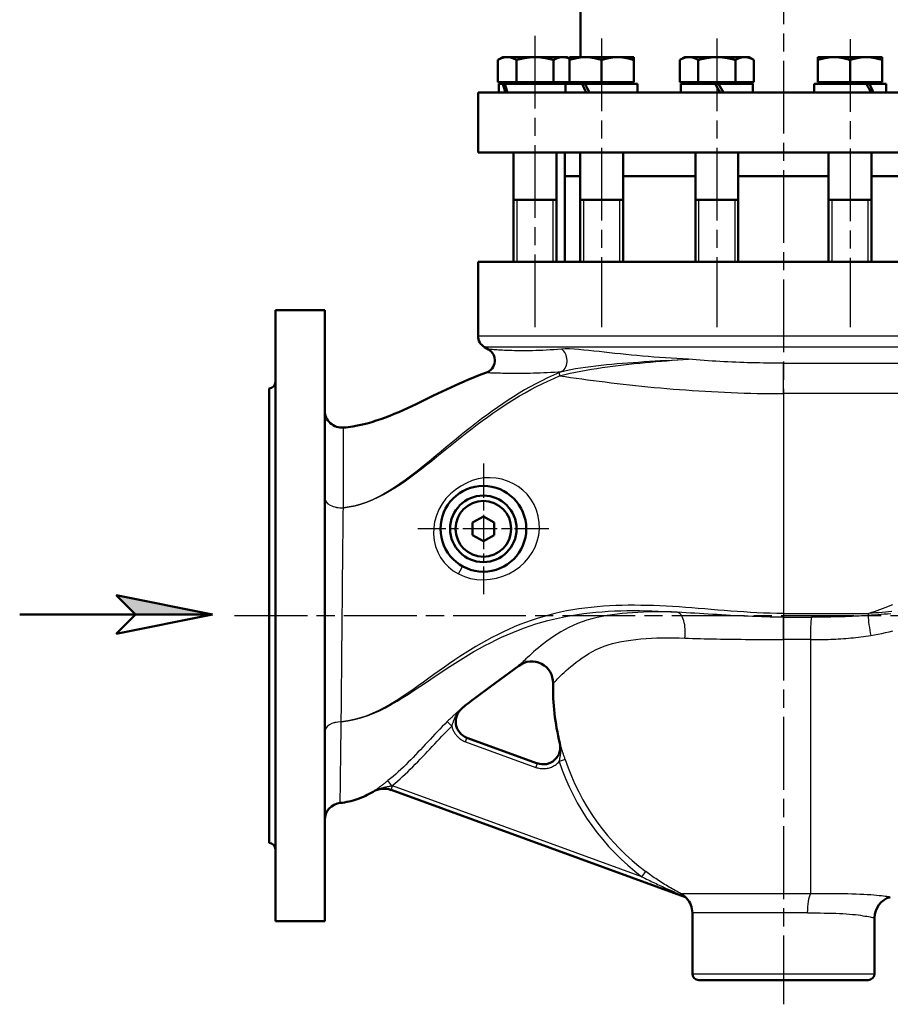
# Model space of a CAD drawing. Header units: millimetres. Extents: x 77 to 1143, y 302 to 1517.
# Tile 2 of 6: x 77 to 483, y 771 to 1230. Entities that reach past the tile are written whole.
import ezdxf

# ---------------------------------------------------------------- set-up
doc = ezdxf.new("R2010")
doc.units = ezdxf.units.MM
doc.header["$LTSCALE"] = 6
doc.linetypes.add('CHAIN', pattern=[0.3543, 0.2362, -0.0295, 0.0591, -0.0295])
for name, color, linetype, lineweight in [('Gewinde(DIN)', 3, 'Continuous', 25), ('Mittellinie(DIN)', 4, 'CHAIN', 25), ('Mittelpunktmarkierung(DIN)', 4, 'CHAIN', 25), ('Sichtbare Kanten(DIN)', 7, 'Continuous', 50), ('Sichtbare tangentiale Kanten(DIN)', 3, 'Continuous', 25)]:
    doc.layers.add(name, color=color, linetype=linetype, lineweight=lineweight)

# ---------------------------------------------------------------- blocks, each defined once
blk = doc.blocks.new('Richtungspfeil')
at = {"layer": 'Sichtbare Kanten(DIN)'}
blk.add_hatch(color=256, dxfattribs=at).paths.add_polyline_path([(10, 0), (0, 2), (2, 0)])
for p, q in [((10, 0), (0, 2)), ((0, 2), (2, 0)), ((10, 0), (0, 2)), ((0, 2), (2, 0)), ((-10, 0), (10, 0)), ((2, 0), (0, -2)), ((0, -2), (10, 0)), ((2, 0), (10, 0))]:
    blk.add_line(p, q, dxfattribs=at)

msp = doc.modelspace()

# ---------------------------------------------------------------- linework, layer by layer
at = {"layer": 'Gewinde(DIN)'}
for p, q in [((308.61, 1145.86), (308.61, 1116.86)), ((325.61, 1116.86), (325.61, 1145.86)), ((339.67, 1145.86), (339.67, 1116.86)), ((356.67, 1116.86), (356.67, 1145.86)), ((393.46, 1145.86), (393.46, 1116.86)), ((410.46, 1116.86), (410.46, 1145.86)), ((455.58, 1145.86), (455.58, 1116.86)), ((472.58, 1116.86), (472.58, 1145.86))]:
    msp.add_line(p, q, dxfattribs=at)
at = {"layer": 'Mittellinie(DIN)', "linetype": 'CHAIN', "ltscale": 23.990969}
for p, q in [((433.02, 1516.67), (433.02, 770.6)), ((317.11, 1222.34), (317.11, 1086.39)), ((348.17, 1221.08), (348.17, 1086.39)), ((401.96, 1221.08), (401.96, 1086.39)), ((464.08, 1220.77), (464.08, 1086.39)), ((176.91, 951.86), (687.42, 951.86))]:
    msp.add_line(p, q, dxfattribs=at)
at = {"layer": 'Mittelpunktmarkierung(DIN)', "linetype": 'CHAIN', "ltscale": 11.297175}
for p, q in [((293.02, 1022.86), (293.02, 961.86)), ((323.52, 992.36), (262.52, 992.36))]:
    msp.add_line(p, q, dxfattribs=at)
at = {"layer": 'Sichtbare Kanten(DIN)'}
for p, q in [((338.27, 1253.86), (338.27, 1212.36)), ((302.11, 1212.36), (299.79, 1211.02)), ((304.12, 1212.36), (302.11, 1212.36)), ((317.11, 1212.36), (304.12, 1212.36)), ((330.1, 1212.36), (317.11, 1212.36)), ((332.11, 1212.36), (330.1, 1212.36)), ((332.11, 1212.36), (333.17, 1211.75)), ((333.17, 1211.02), (333.17, 1212.36)), ((340.67, 1212.36), (333.17, 1212.36)), ((355.67, 1212.36), (340.67, 1212.36)), ((363.17, 1212.36), (355.67, 1212.36)), ((363.17, 1212.36), (363.17, 1211.02)), ((386.96, 1212.36), (384.64, 1211.02)), ((388.97, 1212.36), (386.96, 1212.36)), ((401.96, 1212.36), (388.97, 1212.36)), ((414.95, 1212.36), (401.96, 1212.36)), ((416.96, 1212.36), (414.95, 1212.36)), ((416.96, 1212.36), (419.28, 1211.02)), ((449.08, 1211.02), (449.08, 1212.36)), ((456.58, 1212.36), (449.08, 1212.36)), ((471.58, 1212.36), (456.58, 1212.36)), ((479.08, 1212.36), (471.58, 1212.36)), ((479.08, 1212.36), (479.08, 1211.02)), ((299.79, 1200.66), (299.79, 1211.02)), ((308.45, 1200.66), (308.45, 1211.02)), ((325.77, 1200.66), (325.77, 1211.02)), ((333.17, 1200.66), (333.17, 1211.02)), ((348.17, 1200.66), (348.17, 1211.02)), ((363.17, 1200.66), (363.17, 1211.02)), ((384.64, 1200.66), (384.64, 1211.02)), ((393.3, 1200.66), (393.3, 1211.02)), ((410.62, 1200.66), (410.62, 1211.02)), ((419.28, 1200.66), (419.28, 1211.02)), ((449.08, 1200.66), (449.08, 1211.02)), ((464.08, 1200.66), (464.08, 1211.02)), ((479.08, 1200.66), (479.08, 1211.02)), ((308.45, 1200.66), (299.79, 1200.66)), ((302.18, 1199.86), (300.31, 1199.86)), ((300.31, 1199.86), (300.31, 1195.86)), ((302.18, 1199.86), (302.98, 1199.86)), ((331.37, 1199.86), (302.98, 1199.86)), ((303.01, 1200.66), (303.01, 1199.86)), ((325.77, 1200.66), (308.45, 1200.66)), ((333.17, 1200.66), (325.77, 1200.66)), ((331.2, 1200.66), (331.2, 1199.86)), ((339.08, 1199.86), (331.37, 1199.86)), ((331.37, 1199.86), (331.37, 1195.86)), ((348.17, 1200.66), (333.17, 1200.66)), ((334.07, 1200.66), (334.07, 1199.86)), ((339.08, 1199.86), (340.44, 1199.86)), ((340.44, 1199.86), (340.47, 1199.86)), ((364.97, 1199.86), (340.47, 1199.86)), ((363.17, 1200.66), (348.17, 1200.66)), ((362.26, 1200.66), (362.26, 1199.86)), ((364.97, 1199.86), (364.97, 1195.86)), ((393.3, 1200.66), (384.64, 1200.66)), ((401.16, 1199.86), (385.16, 1199.86)), ((385.16, 1199.86), (385.16, 1195.86)), ((387.87, 1200.66), (387.87, 1199.86)), ((410.62, 1200.66), (393.3, 1200.66)), ((401.16, 1199.86), (402.76, 1199.86)), ((401.16, 1199.86), (403.47, 1195.86)), ((405.07, 1195.86), (402.76, 1199.86)), ((418.76, 1199.86), (402.76, 1199.86)), ((419.28, 1200.66), (410.62, 1200.66)), ((416.06, 1200.66), (416.06, 1199.86)), ((418.76, 1199.86), (418.76, 1195.86)), ((471.78, 1199.86), (447.28, 1199.86)), ((447.28, 1199.86), (447.28, 1195.86)), ((464.08, 1200.66), (449.08, 1200.66)), ((449.98, 1200.66), (449.98, 1199.86)), ((479.08, 1200.66), (464.08, 1200.66)), ((471.78, 1199.86), (471.81, 1199.86)), ((471.81, 1199.86), (473.16, 1199.86)), ((480.88, 1199.86), (473.16, 1199.86)), ((478.17, 1200.66), (478.17, 1199.86)), ((480.88, 1199.86), (480.88, 1195.86)), ((290.52, 1195.86), (575.52, 1195.86)), ((290.52, 1167.86), (290.52, 1195.86)), ((290.52, 1167.86), (575.52, 1167.86)), ((307.11, 1167.86), (307.11, 1116.86)), ((327.11, 1167.86), (327.11, 1116.86)), ((331.02, 1167.86), (331.02, 1156.86)), ((338.17, 1167.86), (338.17, 1116.86)), ((358.17, 1167.86), (358.17, 1116.86)), ((391.96, 1167.86), (391.96, 1116.86)), ((411.96, 1167.86), (411.96, 1116.86)), ((454.08, 1167.86), (454.08, 1116.86)), ((474.08, 1167.86), (474.08, 1116.86)), ((331.02, 1156.86), (338.17, 1156.86)), ((331.02, 1156.86), (331.02, 1116.86)), ((331.02, 1156.86), (338.17, 1156.86)), ((358.17, 1156.86), (391.96, 1156.86)), ((358.17, 1156.86), (391.96, 1156.86)), ((411.96, 1156.86), (454.08, 1156.86)), ((411.96, 1156.86), (454.08, 1156.86)), ((474.08, 1156.86), (507.87, 1156.86)), ((474.08, 1156.86), (507.87, 1156.86)), ((307.11, 1145.86), (327.11, 1145.86)), ((338.17, 1145.86), (358.17, 1145.86)), ((391.96, 1145.86), (411.96, 1145.86)), ((454.08, 1145.86), (474.08, 1145.86)), ((575.52, 1116.86), (290.52, 1116.86)), ((290.52, 1082.32), (290.52, 1116.86)), ((196.02, 809.36), (196.02, 1094.36)), ((196.02, 1094.36), (219.02, 1094.36)), ((219.02, 809.36), (219.02, 1094.36)), ((295.38, 1076.05), (293.52, 1077.13)), ((193.02, 845.86), (193.02, 1057.86)), ((288.02, 995.24), (293.02, 998.13)), ((293.02, 998.13), (298.02, 995.24)), ((288.02, 989.47), (288.02, 995.24)), ((298.02, 995.24), (298.02, 989.47)), ((293.02, 986.58), (288.02, 989.47)), ((298.02, 989.47), (293.02, 986.58)), ((318.23, 882.98), (285.35, 894.95)), ((250.01, 870.57), (386.81, 820.78)), ((390.52, 784.86), (390.52, 813.24)), ((196.02, 809.36), (219.02, 809.36)), ((475.52, 784.86), (475.52, 810.95)), ((472.52, 781.86), (393.52, 781.86))]:
    msp.add_line(p, q, dxfattribs=at)
at = {"layer": 'Sichtbare Kanten(DIN)', "flags": 128}
for points in [[(304.12, 1212.36), (303.94, 1212.36), (303.77, 1212.35), (303.6, 1212.34), (303.43, 1212.32), (303.25, 1212.3), (303.08, 1212.28), (302.91, 1212.25), (302.73, 1212.21), (302.56, 1212.17), (302.38, 1212.13), (302.21, 1212.08), (302.03, 1212.03), (301.85, 1211.97), (301.68, 1211.91), (301.5, 1211.84), (301.31, 1211.77), (301.13, 1211.7), (300.94, 1211.62), (300.76, 1211.53), (300.57, 1211.44), (300.38, 1211.34), (300.18, 1211.24), (299.99, 1211.13), (299.79, 1211.02)], [(308.45, 1211.02), (308.25, 1211.13), (308.05, 1211.24), (307.86, 1211.34), (307.67, 1211.44), (307.48, 1211.53), (307.29, 1211.62), (307.11, 1211.7), (306.92, 1211.77), (306.74, 1211.84), (306.56, 1211.91), (306.38, 1211.97), (306.2, 1212.03), (306.03, 1212.08), (305.85, 1212.13), (305.68, 1212.17), (305.5, 1212.21), (305.33, 1212.25), (305.16, 1212.28), (304.98, 1212.3), (304.81, 1212.32), (304.64, 1212.34), (304.46, 1212.35), (304.29, 1212.36), (304.12, 1212.36)], [(317.11, 1212.36), (316.76, 1212.36), (316.41, 1212.35), (316.07, 1212.34), (315.72, 1212.32), (315.38, 1212.3), (315.03, 1212.28), (314.69, 1212.25), (314.34, 1212.21), (313.99, 1212.17), (313.64, 1212.13), (313.29, 1212.08), (312.94, 1212.03), (312.58, 1211.97), (312.22, 1211.91), (311.86, 1211.84), (311.5, 1211.77), (311.13, 1211.7), (310.76, 1211.62), (310.39, 1211.53), (310.01, 1211.44), (309.63, 1211.34), (309.24, 1211.24), (308.85, 1211.13), (308.45, 1211.02)], [(325.77, 1211.02), (325.37, 1211.13), (324.98, 1211.24), (324.59, 1211.34), (324.21, 1211.44), (323.83, 1211.53), (323.45, 1211.62), (323.08, 1211.7), (322.72, 1211.77), (322.35, 1211.84), (321.99, 1211.91), (321.64, 1211.97), (321.28, 1212.03), (320.93, 1212.08), (320.58, 1212.13), (320.23, 1212.17), (319.88, 1212.21), (319.53, 1212.25), (319.18, 1212.28), (318.84, 1212.3), (318.49, 1212.32), (318.15, 1212.34), (317.8, 1212.35), (317.46, 1212.36), (317.11, 1212.36)], [(330.1, 1212.36), (329.92, 1212.36), (329.75, 1212.35), (329.58, 1212.34), (329.41, 1212.32), (329.23, 1212.3), (329.06, 1212.28), (328.89, 1212.25), (328.71, 1212.21), (328.54, 1212.17), (328.36, 1212.13), (328.19, 1212.08), (328.01, 1212.03), (327.83, 1211.97), (327.66, 1211.91), (327.48, 1211.84), (327.29, 1211.77), (327.11, 1211.7), (326.93, 1211.62), (326.74, 1211.53), (326.55, 1211.44), (326.36, 1211.34), (326.16, 1211.24), (325.97, 1211.13), (325.77, 1211.02)], [(333.17, 1211.66), (333.03, 1211.72), (332.9, 1211.77), (332.77, 1211.83), (332.64, 1211.88), (332.51, 1211.92), (332.38, 1211.97), (332.25, 1212.01), (332.12, 1212.05), (331.99, 1212.09), (331.86, 1212.12), (331.73, 1212.15), (331.61, 1212.18), (331.48, 1212.21), (331.36, 1212.24), (331.23, 1212.26), (331.1, 1212.28), (330.98, 1212.3), (330.85, 1212.31), (330.73, 1212.33), (330.6, 1212.34), (330.48, 1212.35), (330.35, 1212.35), (330.22, 1212.36), (330.1, 1212.36)], [(340.67, 1212.36), (340.37, 1212.36), (340.07, 1212.35), (339.77, 1212.34), (339.47, 1212.32), (339.17, 1212.3), (338.87, 1212.28), (338.57, 1212.25), (338.27, 1212.21), (337.97, 1212.17), (337.66, 1212.13), (337.36, 1212.08), (337.05, 1212.03), (336.75, 1211.97), (336.44, 1211.91), (336.12, 1211.84), (335.81, 1211.77), (335.49, 1211.7), (335.17, 1211.62), (334.85, 1211.53), (334.52, 1211.44), (334.19, 1211.34), (333.85, 1211.24), (333.51, 1211.13), (333.17, 1211.02)], [(348.17, 1211.02), (347.82, 1211.13), (347.48, 1211.24), (347.15, 1211.34), (346.81, 1211.44), (346.49, 1211.53), (346.16, 1211.62), (345.84, 1211.7), (345.52, 1211.77), (345.21, 1211.84), (344.9, 1211.91), (344.59, 1211.97), (344.28, 1212.03), (343.97, 1212.08), (343.67, 1212.13), (343.37, 1212.17), (343.06, 1212.21), (342.76, 1212.25), (342.46, 1212.28), (342.16, 1212.3), (341.87, 1212.32), (341.57, 1212.34), (341.27, 1212.35), (340.97, 1212.36), (340.67, 1212.36)], [(355.67, 1212.36), (355.37, 1212.36), (355.07, 1212.35), (354.77, 1212.34), (354.47, 1212.32), (354.17, 1212.3), (353.87, 1212.28), (353.57, 1212.25), (353.27, 1212.21), (352.97, 1212.17), (352.66, 1212.13), (352.36, 1212.08), (352.05, 1212.03), (351.75, 1211.97), (351.44, 1211.91), (351.12, 1211.84), (350.81, 1211.77), (350.49, 1211.7), (350.17, 1211.62), (349.85, 1211.53), (349.52, 1211.44), (349.19, 1211.34), (348.85, 1211.24), (348.51, 1211.13), (348.17, 1211.02)], [(363.17, 1211.02), (362.82, 1211.13), (362.48, 1211.24), (362.15, 1211.34), (361.81, 1211.44), (361.49, 1211.53), (361.16, 1211.62), (360.84, 1211.7), (360.52, 1211.77), (360.21, 1211.84), (359.9, 1211.91), (359.59, 1211.97), (359.28, 1212.03), (358.97, 1212.08), (358.67, 1212.13), (358.37, 1212.17), (358.06, 1212.21), (357.76, 1212.25), (357.46, 1212.28), (357.16, 1212.3), (356.87, 1212.32), (356.57, 1212.34), (356.27, 1212.35), (355.97, 1212.36), (355.67, 1212.36)], [(388.97, 1212.36), (388.8, 1212.36), (388.62, 1212.35), (388.45, 1212.34), (388.28, 1212.32), (388.11, 1212.3), (387.93, 1212.28), (387.76, 1212.25), (387.59, 1212.21), (387.41, 1212.17), (387.24, 1212.13), (387.06, 1212.08), (386.88, 1212.03), (386.71, 1211.97), (386.53, 1211.91), (386.35, 1211.84), (386.17, 1211.77), (385.98, 1211.7), (385.8, 1211.62), (385.61, 1211.53), (385.42, 1211.44), (385.23, 1211.34), (385.04, 1211.24), (384.84, 1211.13), (384.64, 1211.02)], [(393.3, 1211.02), (393.1, 1211.13), (392.9, 1211.24), (392.71, 1211.34), (392.52, 1211.44), (392.33, 1211.53), (392.14, 1211.62), (391.96, 1211.7), (391.77, 1211.77), (391.59, 1211.84), (391.41, 1211.91), (391.23, 1211.97), (391.06, 1212.03), (390.88, 1212.08), (390.7, 1212.13), (390.53, 1212.17), (390.36, 1212.21), (390.18, 1212.25), (390.01, 1212.28), (389.84, 1212.3), (389.66, 1212.32), (389.49, 1212.34), (389.32, 1212.35), (389.14, 1212.36), (388.97, 1212.36)], [(401.96, 1212.36), (401.61, 1212.36), (401.27, 1212.35), (400.92, 1212.34), (400.58, 1212.32), (400.23, 1212.3), (399.88, 1212.28), (399.54, 1212.25), (399.19, 1212.21), (398.84, 1212.17), (398.49, 1212.13), (398.14, 1212.08), (397.79, 1212.03), (397.43, 1211.97), (397.08, 1211.91), (396.72, 1211.84), (396.35, 1211.77), (395.99, 1211.7), (395.62, 1211.62), (395.24, 1211.53), (394.86, 1211.44), (394.48, 1211.34), (394.09, 1211.24), (393.7, 1211.13), (393.3, 1211.02)], [(410.62, 1211.02), (410.22, 1211.13), (409.83, 1211.24), (409.44, 1211.34), (409.06, 1211.44), (408.68, 1211.53), (408.31, 1211.62), (407.94, 1211.7), (407.57, 1211.77), (407.21, 1211.84), (406.85, 1211.91), (406.49, 1211.97), (406.13, 1212.03), (405.78, 1212.08), (405.43, 1212.13), (405.08, 1212.17), (404.73, 1212.21), (404.38, 1212.25), (404.04, 1212.28), (403.69, 1212.3), (403.35, 1212.32), (403, 1212.34), (402.65, 1212.35), (402.31, 1212.36), (401.96, 1212.36)], [(414.95, 1212.36), (414.78, 1212.36), (414.6, 1212.35), (414.43, 1212.34), (414.26, 1212.32), (414.09, 1212.3), (413.91, 1212.28), (413.74, 1212.25), (413.57, 1212.21), (413.39, 1212.17), (413.22, 1212.13), (413.04, 1212.08), (412.87, 1212.03), (412.69, 1211.97), (412.51, 1211.91), (412.33, 1211.84), (412.15, 1211.77), (411.96, 1211.7), (411.78, 1211.62), (411.59, 1211.53), (411.4, 1211.44), (411.21, 1211.34), (411.02, 1211.24), (410.82, 1211.13), (410.62, 1211.02)], [(419.28, 1211.02), (419.08, 1211.13), (418.89, 1211.24), (418.69, 1211.34), (418.5, 1211.44), (418.31, 1211.53), (418.12, 1211.62), (417.94, 1211.7), (417.76, 1211.77), (417.57, 1211.84), (417.39, 1211.91), (417.21, 1211.97), (417.04, 1212.03), (416.86, 1212.08), (416.68, 1212.13), (416.51, 1212.17), (416.34, 1212.21), (416.16, 1212.25), (415.99, 1212.28), (415.82, 1212.3), (415.64, 1212.32), (415.47, 1212.34), (415.3, 1212.35), (415.12, 1212.36), (414.95, 1212.36)], [(456.58, 1212.36), (456.28, 1212.36), (455.98, 1212.35), (455.68, 1212.34), (455.38, 1212.32), (455.08, 1212.3), (454.78, 1212.28), (454.48, 1212.25), (454.18, 1212.21), (453.88, 1212.17), (453.57, 1212.13), (453.27, 1212.08), (452.96, 1212.03), (452.66, 1211.97), (452.35, 1211.91), (452.03, 1211.84), (451.72, 1211.77), (451.4, 1211.7), (451.08, 1211.62), (450.76, 1211.53), (450.43, 1211.44), (450.1, 1211.34), (449.76, 1211.24), (449.42, 1211.13), (449.08, 1211.02)], [(464.08, 1211.02), (463.73, 1211.13), (463.39, 1211.24), (463.06, 1211.34), (462.72, 1211.44), (462.4, 1211.53), (462.07, 1211.62), (461.75, 1211.7), (461.43, 1211.77), (461.12, 1211.84), (460.81, 1211.91), (460.5, 1211.97), (460.19, 1212.03), (459.88, 1212.08), (459.58, 1212.13), (459.28, 1212.17), (458.98, 1212.21), (458.68, 1212.25), (458.38, 1212.28), (458.08, 1212.3), (457.78, 1212.32), (457.48, 1212.34), (457.18, 1212.35), (456.88, 1212.36), (456.58, 1212.36)], [(471.58, 1212.36), (471.28, 1212.36), (470.98, 1212.35), (470.68, 1212.34), (470.38, 1212.32), (470.08, 1212.3), (469.78, 1212.28), (469.48, 1212.25), (469.18, 1212.21), (468.88, 1212.17), (468.57, 1212.13), (468.27, 1212.08), (467.96, 1212.03), (467.66, 1211.97), (467.35, 1211.91), (467.03, 1211.84), (466.72, 1211.77), (466.4, 1211.7), (466.08, 1211.62), (465.76, 1211.53), (465.43, 1211.44), (465.1, 1211.34), (464.76, 1211.24), (464.42, 1211.13), (464.08, 1211.02)], [(479.08, 1211.02), (478.73, 1211.13), (478.39, 1211.24), (478.06, 1211.34), (477.72, 1211.44), (477.4, 1211.53), (477.07, 1211.62), (476.75, 1211.7), (476.43, 1211.77), (476.12, 1211.84), (475.81, 1211.91), (475.5, 1211.97), (475.19, 1212.03), (474.88, 1212.08), (474.58, 1212.13), (474.28, 1212.17), (473.98, 1212.21), (473.68, 1212.25), (473.38, 1212.28), (473.08, 1212.3), (472.78, 1212.32), (472.48, 1212.34), (472.18, 1212.35), (471.88, 1212.36), (471.58, 1212.36)], [(227.7, 1039.56), (228.82, 1039.67), (229.93, 1039.8), (231.04, 1039.95), (232.15, 1040.12), (234.37, 1040.52), (236.57, 1040.99), (238.75, 1041.53), (240.92, 1042.14), (243.07, 1042.8), (245.2, 1043.51), (247.31, 1044.27), (249.4, 1045.07), (251.48, 1045.91), (253.54, 1046.79), (255.6, 1047.69), (257.64, 1048.62), (261.7, 1050.53), (269.76, 1054.47), (273.8, 1056.42), (277.87, 1058.32), (281.96, 1060.17), (284.01, 1061.07), (286.08, 1061.94), (288.15, 1062.8), (290.23, 1063.63), (292.32, 1064.43), (294.43, 1065.21)], [(309.58, 928.53), (296.21, 918.62), (289.52, 913.67), (287.84, 912.43), (286.18, 911.18), (284.54, 909.89), (282.93, 908.57)], [(241.56, 869.77), (240.68, 869.26), (239.78, 868.77), (238.88, 868.3), (237.96, 867.85), (237.03, 867.43), (236.09, 867.03), (235.15, 866.65), (234.19, 866.3), (233.22, 865.97), (232.25, 865.68), (231.26, 865.41), (230.27, 865.17), (229.27, 864.96), (228.26, 864.78), (227.25, 864.63), (226.24, 864.52)], [(387.84, 820.06), (387.58, 820.3), (387.3, 820.51), (386.99, 820.69), (386.67, 820.83)]]:
    msp.add_lwpolyline(points, dxfattribs=at)
at = {"layer": 'Sichtbare Kanten(DIN)'}
for radius in [20, 15.5, 13]:
    msp.add_circle((293.02, 992.36), radius, dxfattribs=at)
for centre, radius, start, end in [((296.52, 1082.32), 6, 180, 240), ((292.38, 1070.85), 6, 289.9037, 60), ((193.02, 1060.86), 3, 270, 0), ((227.02, 1047.53), 8, 180, 274.8952), ((315.54, 920.5), 10, 358.9547, 126.5525), ((433.02, 918.36), 107.5, 178.9547, 193.9481), ((288.1, 902.47), 8, 130.2189, 250), ((320.92, 890.52), 8, 250, 13.9481), ((246.64, 861.15), 10, 70, 120.5085), ((227.02, 856.55), 8, 95.612, 180), ((193.02, 842.86), 3, 0, 90), ((380.52, 813.24), 10, 0, 42.9737), ((485.52, 810.95), 10, 105.2832, 180), ((393.52, 784.86), 3, 180, 270), ((472.52, 784.86), 3, 270, 0)]:
    msp.add_arc(centre, radius, start, end, dxfattribs=at)
for centre, major_axis, ratio, start_param, end_param in [((317.11, 1198.47), (-10.7, 28.69), 0.451416, 1.356423, 1.494026), ((317.11, 1201.24), (-10.7, 28.69), 0.451416, 1.451697, 1.590216), ((348.17, 1198.47), (-15.46, 28.88), 0.227735, 1.401877, 1.539481), ((348.17, 1201.24), (-15.46, 28.88), 0.227735, 1.497151, 1.635671), ((464.08, 1198.47), (-15.46, 28.88), 0.227735, 4.50114, 4.638744), ((464.08, 1201.24), (-15.46, 28.88), 0.227735, 4.40495, 4.54347)]:
    msp.add_ellipse(centre, major_axis=major_axis, ratio=ratio, start_param=start_param, end_param=end_param, dxfattribs=at)
at = {"layer": 'Sichtbare tangentiale Kanten(DIN)'}
for p, q in [((290.52, 1082.32), (575.52, 1082.32)), ((572.52, 1077.13), (293.52, 1077.13)), ((433.02, 1069.58), (559.45, 1069.58)), ((433.02, 1055.42), (433.02, 1069.58)), ((433.02, 1055.42), (433.02, 952.91)), ((554.06, 1055.42), (433.02, 1055.42)), ((227.71, 1002.14), (227.71, 1002.15)), ((433.02, 952.91), (472.86, 952.91)), ((433.02, 952.91), (433.02, 951.16)), ((433.02, 940.68), (433.02, 951.16)), ((433.02, 951.16), (446.14, 951.16)), ((445.62, 940.68), (433.02, 940.68)), ((445.62, 940.68), (445.62, 842.33)), ((282.93, 908.57), (282.92, 908.58)), ((226.72, 902.36), (226.72, 902.37)), ((278.31, 900.36), (276.2, 902.49)), ((284.67, 893.07), (285.35, 894.95)), ((284.67, 893.07), (317.55, 881.1)), ((328.69, 892.45), (328.74, 892.43)), ((317.55, 881.1), (318.23, 882.98)), ((331.22, 884.71), (328.38, 883.78)), ((250.38, 872.56), (248.52, 874.91)), ((241.52, 869.79), (241.56, 869.77)), ((250.01, 870.57), (250.7, 872.45)), ((366.98, 830.12), (250.7, 872.45)), ((445.62, 842.33), (445.62, 822.19)), ((366.98, 830.12), (368.78, 832.52)), ((445.62, 822.19), (385.32, 822.19)), ((387.84, 820.06), (388, 819.98)), ((444.17, 813.24), (390.52, 813.24)), ((475.22, 811.01), (475.52, 810.95)), ((390.52, 784.86), (475.52, 784.86))]:
    msp.add_line(p, q, dxfattribs=at)
at = {"layer": 'Sichtbare tangentiale Kanten(DIN)', "flags": 128}
for points in [[(329.45, 1076.2), (327.67, 1076.04), (325.91, 1075.89), (324.18, 1075.77), (322.47, 1075.67), (320.79, 1075.58), (319.15, 1075.51), (317.54, 1075.46), (315.98, 1075.42), (314.46, 1075.39), (312.98, 1075.37), (311.54, 1075.37), (310.15, 1075.38), (308.81, 1075.39), (307.52, 1075.42), (306.28, 1075.45), (305.1, 1075.49), (303.97, 1075.54), (302.9, 1075.59), (301.89, 1075.64), (300.94, 1075.7), (300.06, 1075.75), (299.25, 1075.81), (298.51, 1075.86), (297.86, 1075.9), (297.27, 1075.94), (296.77, 1075.97), (296.34, 1076), (295.99, 1076.03), (295.71, 1076.05), (295.52, 1076.06), (295.4, 1076.07), (295.36, 1076.07)], [(388.73, 1071.43), (386.02, 1071.57), (383.31, 1071.72), (380.62, 1071.89), (377.93, 1072.07), (375.26, 1072.27), (372.59, 1072.47), (369.94, 1072.69), (367.31, 1072.92), (364.69, 1073.16), (362.09, 1073.41), (359.52, 1073.67), (356.96, 1073.93), (354.42, 1074.19), (351.91, 1074.46), (349.43, 1074.72), (346.98, 1074.99), (344.56, 1075.25), (342.17, 1075.49), (339.84, 1075.73), (337.56, 1075.94), (335.33, 1076.12), (333.2, 1076.25), (331.22, 1076.29), (329.45, 1076.2)], [(328.59, 1063.68), (331.03, 1064.33), (333.49, 1064.91), (335.97, 1065.44), (338.44, 1065.92), (340.92, 1066.36), (343.4, 1066.78), (345.89, 1067.17), (348.38, 1067.54), (350.88, 1067.89), (353.38, 1068.22), (355.89, 1068.53), (358.4, 1068.83), (360.91, 1069.11), (363.43, 1069.38), (365.95, 1069.64), (368.48, 1069.89), (371.01, 1070.12), (373.54, 1070.34), (376.08, 1070.55), (378.61, 1070.75), (381.15, 1070.94), (383.68, 1071.11), (386.21, 1071.28), (388.73, 1071.43)], [(329.73, 1065.76), (331.65, 1066.25), (333.76, 1066.7), (336.01, 1067.11), (338.34, 1067.48), (340.71, 1067.82), (343.1, 1068.13), (345.52, 1068.42), (347.96, 1068.68), (350.42, 1068.93), (352.89, 1069.16), (355.38, 1069.38), (357.88, 1069.59), (360.4, 1069.79), (362.92, 1069.97), (365.46, 1070.15), (368.01, 1070.32), (370.57, 1070.48), (373.14, 1070.64), (375.72, 1070.78), (378.31, 1070.92), (380.91, 1071.06), (383.51, 1071.19), (386.12, 1071.31), (388.73, 1071.43)], [(433.02, 1069.58), (431.17, 1069.59), (429.31, 1069.6), (427.46, 1069.61), (425.6, 1069.63), (423.75, 1069.66), (421.89, 1069.7), (420.03, 1069.74), (418.18, 1069.79), (416.32, 1069.84), (414.47, 1069.9), (412.62, 1069.97), (410.77, 1070.04), (408.92, 1070.12), (407.07, 1070.21), (405.22, 1070.3), (403.38, 1070.4), (401.54, 1070.51), (399.7, 1070.62), (397.86, 1070.74), (396.03, 1070.87), (394.2, 1071), (392.37, 1071.14), (390.55, 1071.28), (388.73, 1071.43)], [(294.46, 1065.25), (294.5, 1065.25), (294.62, 1065.24), (294.82, 1065.24), (295.1, 1065.23), (295.45, 1065.21), (295.88, 1065.2), (296.39, 1065.18), (296.97, 1065.16), (297.63, 1065.14), (298.37, 1065.12), (299.18, 1065.09), (300.07, 1065.06), (301.02, 1065.03), (302.02, 1065.01), (303.09, 1064.99), (304.21, 1064.97), (305.39, 1064.95), (306.61, 1064.94), (307.88, 1064.93), (309.2, 1064.93), (310.57, 1064.94), (311.97, 1064.95), (313.42, 1064.97), (314.91, 1065), (316.43, 1065.04), (317.98, 1065.09), (319.57, 1065.14), (321.2, 1065.21), (322.85, 1065.29), (324.54, 1065.38), (326.25, 1065.49), (327.98, 1065.62), (329.73, 1065.76)], [(329.73, 1065.76), (329.68, 1065.74), (329.63, 1065.72), (329.58, 1065.7), (329.53, 1065.68), (329.48, 1065.66), (329.43, 1065.64), (329.38, 1065.62), (329.32, 1065.6), (329.27, 1065.58), (329.22, 1065.56), (329.17, 1065.53), (329.12, 1065.51), (329.07, 1065.49), (329.02, 1065.47), (328.97, 1065.45), (328.91, 1065.43), (328.86, 1065.41), (328.81, 1065.39), (328.76, 1065.36), (328.71, 1065.34), (328.66, 1065.32), (328.61, 1065.3), (328.56, 1065.28), (328.51, 1065.26)], [(328.51, 1065.26), (325.73, 1064.04), (322.98, 1062.77), (320.26, 1061.43), (317.57, 1060.04), (314.9, 1058.6), (312.27, 1057.1), (309.67, 1055.55), (307.09, 1053.96), (304.55, 1052.32), (302.03, 1050.64), (299.54, 1048.93), (297.07, 1047.18), (294.63, 1045.41), (292.2, 1043.6), (289.81, 1041.77), (287.43, 1039.92), (285.07, 1038.04), (282.73, 1036.14), (280.39, 1034.23), (278.06, 1032.31), (275.73, 1030.38), (273.39, 1028.44), (271.04, 1026.5), (268.69, 1024.56), (266.31, 1022.62), (263.91, 1020.69), (261.49, 1018.77), (259.04, 1016.88), (256.57, 1015.05), (254.08, 1013.29), (251.56, 1011.61), (249.01, 1010.02), (246.44, 1008.54), (243.85, 1007.18), (241.23, 1005.95), (238.58, 1004.85), (235.9, 1003.92), (233.2, 1003.15), (230.47, 1002.55), (227.71, 1002.15)], [(227.71, 1002.14), (230.47, 1002.54), (233.21, 1003.12), (235.91, 1003.87), (238.6, 1004.79), (241.26, 1005.86), (243.89, 1007.07), (246.5, 1008.4), (249.09, 1009.86), (251.65, 1011.41), (254.19, 1013.06), (256.7, 1014.79), (259.19, 1016.59), (261.66, 1018.44), (264.1, 1020.33), (266.52, 1022.23), (268.91, 1024.13), (271.28, 1026.03), (273.64, 1027.93), (275.99, 1029.83), (278.34, 1031.72), (280.68, 1033.61), (283.03, 1035.47), (285.38, 1037.33), (287.74, 1039.16), (290.12, 1040.96), (292.52, 1042.75), (294.94, 1044.5), (297.38, 1046.23), (299.84, 1047.92), (302.33, 1049.58), (304.84, 1051.21), (307.37, 1052.79), (309.93, 1054.33), (312.51, 1055.82), (315.12, 1057.27), (317.76, 1058.66), (320.43, 1060), (323.13, 1061.28), (325.85, 1062.51), (328.59, 1063.68)], [(328.59, 1063.68), (331.13, 1063.32), (333.7, 1062.96), (336.31, 1062.6), (338.96, 1062.24), (341.64, 1061.88), (344.34, 1061.53), (347.08, 1061.18), (349.84, 1060.84), (352.63, 1060.5), (355.44, 1060.17), (358.28, 1059.84), (361.13, 1059.52), (364, 1059.21), (366.89, 1058.91), (369.8, 1058.62), (372.72, 1058.34), (375.65, 1058.07), (378.59, 1057.81), (381.54, 1057.56), (384.51, 1057.33), (387.49, 1057.1), (390.48, 1056.89), (393.48, 1056.69), (396.49, 1056.51), (399.52, 1056.33), (402.55, 1056.18), (405.58, 1056.03), (408.62, 1055.91), (411.67, 1055.79), (414.72, 1055.69), (417.77, 1055.61), (420.82, 1055.54), (423.87, 1055.49), (426.92, 1055.45), (429.97, 1055.43), (433.02, 1055.42)], [(227.71, 1002.15), (227.72, 1004.58), (227.73, 1006.94), (227.73, 1009.25), (227.74, 1011.5), (227.75, 1013.67), (227.75, 1015.78), (227.75, 1017.8), (227.76, 1019.75), (227.76, 1021.61), (227.76, 1023.4), (227.76, 1025.09), (227.76, 1026.7), (227.75, 1028.23), (227.75, 1029.66), (227.75, 1031), (227.75, 1032.25), (227.74, 1033.41), (227.74, 1034.47), (227.73, 1035.43), (227.73, 1036.29), (227.72, 1037.05), (227.72, 1037.71), (227.72, 1038.27), (227.71, 1038.73), (227.71, 1039.09), (227.71, 1039.34), (227.71, 1039.49), (227.71, 1039.55)], [(281.44, 971.29), (284.15, 970.09), (287.03, 969.23), (290.03, 968.72), (293.07, 968.59), (296.13, 968.81), (299.15, 969.36), (302.09, 970.24), (304.91, 971.41), (307.56, 972.88), (310, 974.61), (312.19, 976.6), (314.13, 978.82), (315.79, 981.24), (317.15, 983.83), (318.18, 986.56), (318.87, 989.41), (319.19, 992.33), (319.11, 995.28), (318.66, 998.19), (317.85, 1001.02), (316.69, 1003.71), (315.21, 1006.21), (313.43, 1008.46), (311.42, 1010.43), (309.21, 1012.12), (306.83, 1013.53), (304.3, 1014.64), (301.67, 1015.46), (298.96, 1015.97), (296.2, 1016.18), (293.43, 1016.07), (290.64, 1015.63), (287.85, 1014.83), (285.12, 1013.72), (282.49, 1012.3), (279.99, 1010.6), (277.67, 1008.63), (275.58, 1006.42), (273.76, 1003.97), (272.26, 1001.32), (271.1, 998.53), (270.3, 995.65), (269.86, 992.74), (269.78, 989.83), (270.06, 986.96), (270.71, 984.17), (271.71, 981.5), (273.06, 979), (274.72, 976.69), (276.69, 974.62), (278.94, 972.81), (281.44, 971.29)], [(226.72, 902.37), (226.74, 904.88), (226.77, 907.46), (226.79, 910.1), (226.81, 912.79), (226.84, 915.53), (226.86, 918.32), (226.89, 921.14), (226.92, 924), (226.94, 926.89), (226.97, 929.81), (227, 932.74), (227.03, 935.7), (227.06, 938.68), (227.09, 941.68), (227.11, 944.71), (227.14, 947.74), (227.17, 950.78), (227.2, 953.82), (227.23, 956.86), (227.26, 959.89), (227.29, 962.9), (227.32, 965.9), (227.35, 968.88), (227.38, 971.84), (227.41, 974.78), (227.44, 977.7), (227.47, 980.59), (227.5, 983.44), (227.53, 986.25), (227.56, 989.03), (227.59, 991.76), (227.62, 994.44), (227.65, 997.07), (227.68, 999.64), (227.71, 1002.14)], [(433.02, 952.91), (429.93, 952.93), (426.84, 952.99), (423.76, 953.09), (420.68, 953.22), (417.61, 953.39), (414.55, 953.57), (411.5, 953.78), (408.45, 954), (405.41, 954.24), (402.37, 954.48), (399.35, 954.73), (396.33, 954.98), (393.31, 955.22), (390.31, 955.46), (387.31, 955.69), (384.32, 955.9), (381.33, 956.09), (378.35, 956.26), (375.38, 956.4), (372.42, 956.52), (369.46, 956.61), (366.52, 956.67), (363.58, 956.7), (360.65, 956.69), (357.73, 956.64), (354.81, 956.55), (351.91, 956.42), (349.02, 956.24), (346.13, 956.01), (343.26, 955.73), (340.39, 955.39), (337.54, 955), (334.7, 954.55), (331.88, 954.05), (329.07, 953.48), (326.29, 952.84), (323.52, 952.15), (320.78, 951.38), (318.06, 950.55), (315.35, 949.65), (312.67, 948.69), (310, 947.66), (307.36, 946.58), (304.74, 945.43), (302.14, 944.23), (299.55, 942.97), (296.99, 941.67), (294.45, 940.31), (291.94, 938.91), (289.44, 937.47), (286.97, 935.98), (284.52, 934.44), (282.08, 932.86), (279.66, 931.24), (277.24, 929.58), (274.82, 927.89), (272.4, 926.18), (269.97, 924.44), (267.52, 922.68), (265.06, 920.91), (262.57, 919.13), (260.05, 917.34), (257.5, 915.57), (254.92, 913.83), (252.3, 912.15), (249.64, 910.54), (246.95, 909.02), (244.21, 907.61), (241.42, 906.32), (238.59, 905.18), (235.7, 904.19), (232.76, 903.38), (229.76, 902.77), (226.7, 902.36)], [(483.92, 956.91), (482.72, 956.41), (481.51, 955.92), (480.29, 955.45), (479.07, 954.98), (477.84, 954.54), (476.6, 954.11), (475.36, 953.69), (474.11, 953.29), (472.86, 952.91)], [(226.71, 902.36), (229.8, 902.75), (232.84, 903.36), (235.83, 904.16), (238.77, 905.13), (241.66, 906.25), (244.5, 907.52), (247.3, 908.9), (250.07, 910.39), (252.8, 911.97), (255.49, 913.62), (258.15, 915.32), (260.79, 917.06), (263.4, 918.81), (265.98, 920.55), (268.53, 922.27), (271.06, 923.98), (273.58, 925.66), (276.08, 927.32), (278.58, 928.95), (281.08, 930.55), (283.59, 932.11), (286.1, 933.62), (288.63, 935.1), (291.17, 936.52), (293.74, 937.9), (296.32, 939.23), (298.92, 940.51), (301.54, 941.75), (304.17, 942.94), (306.82, 944.07), (309.49, 945.14), (312.17, 946.15), (314.86, 947.11), (317.57, 948), (320.3, 948.83), (323.04, 949.59), (325.79, 950.29), (328.57, 950.92), (331.36, 951.49), (334.18, 952), (337, 952.45), (339.84, 952.84), (342.69, 953.18), (345.55, 953.47), (348.42, 953.71), (351.3, 953.9), (354.18, 954.05), (357.08, 954.15), (359.98, 954.2), (362.89, 954.22), (365.81, 954.2), (368.74, 954.15), (371.68, 954.07), (374.62, 953.95), (377.58, 953.81), (380.54, 953.65), (383.51, 953.46)], [(383.51, 953.47), (380.83, 953.58), (378.16, 953.65), (375.51, 953.68), (372.88, 953.67), (370.27, 953.62), (367.7, 953.54), (365.15, 953.4), (362.65, 953.23), (360.19, 953.03), (357.78, 952.8), (355.41, 952.54), (353.07, 952.24), (350.73, 951.89), (348.4, 951.48), (346.06, 951), (343.7, 950.45), (341.36, 949.8), (339.11, 949.05), (336.94, 948.21), (334.86, 947.3), (332.86, 946.33), (330.94, 945.31), (329.12, 944.27), (327.39, 943.21), (325.75, 942.15), (324.19, 941.08), (322.7, 940.01), (321.29, 938.95), (319.96, 937.91), (318.71, 936.89), (317.54, 935.9), (316.45, 934.95), (315.44, 934.04), (314.5, 933.18), (313.65, 932.39), (312.88, 931.66), (312.19, 931), (311.58, 930.42), (311.05, 929.92), (310.6, 929.5), (310.24, 929.15), (309.95, 928.88), (309.75, 928.69), (309.62, 928.57), (309.58, 928.53)], [(433.02, 951.16), (430.98, 951.17), (428.93, 951.19), (426.88, 951.22), (424.83, 951.27), (422.77, 951.32), (420.72, 951.39), (418.66, 951.47), (416.59, 951.55), (414.53, 951.64), (412.47, 951.74), (410.4, 951.85), (408.33, 951.96), (406.25, 952.08), (404.18, 952.2), (402.11, 952.32), (400.03, 952.45), (397.96, 952.57), (395.88, 952.7), (393.81, 952.83), (391.74, 952.96), (389.68, 953.09), (387.62, 953.22), (385.56, 953.35), (383.51, 953.47)], [(472.59, 951.91), (471.55, 951.83), (470.49, 951.77), (469.44, 951.71), (468.37, 951.65), (467.3, 951.59), (466.22, 951.55), (465.14, 951.5), (464.05, 951.46), (462.96, 951.42), (461.86, 951.38), (460.76, 951.35), (459.65, 951.32), (458.54, 951.29), (457.43, 951.27), (456.31, 951.25), (455.19, 951.23), (454.06, 951.21), (452.94, 951.2), (451.81, 951.18), (450.68, 951.17), (449.54, 951.17), (448.41, 951.16), (447.28, 951.16), (446.14, 951.16)], [(483.07, 952.77), (481.57, 952.63), (480.07, 952.49), (478.57, 952.36), (477.08, 952.24), (475.58, 952.12), (474.09, 952.01), (472.59, 951.91)], [(483.64, 953.74), (482.11, 953.61), (480.59, 953.48), (479.05, 953.36), (477.51, 953.24), (475.97, 953.13), (474.42, 953.02), (472.86, 952.91)], [(325.54, 920.32), (325.58, 920.36), (325.71, 920.49), (325.93, 920.7), (326.23, 920.99), (326.62, 921.37), (327.1, 921.83), (327.66, 922.38), (328.3, 923.01), (329.03, 923.72), (329.84, 924.51), (330.73, 925.35), (331.7, 926.24), (332.75, 927.17), (333.88, 928.14), (335.09, 929.13), (336.38, 930.14), (337.74, 931.15), (339.18, 932.16), (340.69, 933.16), (342.28, 934.14), (343.94, 935.09), (345.68, 936), (347.49, 936.84), (349.36, 937.6), (351.3, 938.28), (353.29, 938.85), (355.35, 939.34), (357.47, 939.77), (359.65, 940.14), (361.89, 940.46), (364.19, 940.74), (366.54, 940.98), (368.95, 941.18), (371.4, 941.35), (373.91, 941.47), (376.46, 941.54), (379.05, 941.57), (381.67, 941.55), (384.33, 941.49), (387.01, 941.38)], [(387.01, 941.38), (388.79, 941.31), (390.6, 941.24), (392.42, 941.18), (394.25, 941.13), (396.11, 941.08), (397.97, 941.04), (399.85, 941.01), (401.75, 940.98), (403.65, 940.95), (405.57, 940.92), (407.49, 940.89), (409.43, 940.87), (411.37, 940.85), (413.31, 940.82), (415.27, 940.8), (417.22, 940.78), (419.18, 940.76), (421.15, 940.75), (423.12, 940.73), (425.1, 940.71), (427.08, 940.7), (429.06, 940.69), (431.04, 940.68), (433.02, 940.68)], [(445.62, 940.68), (446.8, 940.68), (447.98, 940.69), (449.16, 940.7), (450.35, 940.72), (451.53, 940.74), (452.71, 940.77), (453.89, 940.81), (455.07, 940.85), (456.26, 940.9), (457.44, 940.96), (458.62, 941.02), (459.79, 941.09), (460.97, 941.17), (462.15, 941.25), (463.32, 941.35), (464.5, 941.45), (465.67, 941.56), (466.84, 941.69), (468.01, 941.82), (469.18, 941.96), (470.34, 942.11), (471.5, 942.28), (472.66, 942.45), (473.81, 942.64)], [(473.81, 942.64), (475.53, 942.95), (477.25, 943.27), (478.96, 943.61), (480.66, 943.97), (482.36, 944.35), (484.05, 944.75)], [(282.92, 908.58), (282.67, 908.37), (282.43, 908.17), (282.18, 907.96), (281.93, 907.75), (281.68, 907.53), (281.43, 907.32), (281.18, 907.1), (280.92, 906.87), (280.66, 906.64), (280.39, 906.41), (280.12, 906.16), (279.84, 905.92), (279.56, 905.66), (279.27, 905.4), (278.98, 905.14), (278.69, 904.86), (278.39, 904.59), (278.08, 904.3), (277.77, 904.01), (277.46, 903.72), (277.15, 903.41), (276.83, 903.11), (276.52, 902.8), (276.2, 902.49)], [(278.31, 900.36), (278.41, 900.62), (278.5, 900.89), (278.6, 901.18), (278.7, 901.47), (278.81, 901.77), (278.92, 902.08), (279.03, 902.4), (279.15, 902.73), (279.28, 903.07), (279.41, 903.42), (279.56, 903.77), (279.71, 904.14), (279.88, 904.51), (280.07, 904.89), (280.27, 905.27), (280.48, 905.65), (280.72, 906.04), (280.98, 906.42), (281.25, 906.81), (281.55, 907.18), (281.86, 907.55), (282.2, 907.91), (282.55, 908.25), (282.92, 908.58)], [(285.35, 894.95), (284.71, 895.22), (284.09, 895.54), (283.5, 895.92), (282.94, 896.34), (282.43, 896.81), (281.96, 897.32), (281.54, 897.88), (281.16, 898.46), (280.84, 899.08), (280.57, 899.73), (280.36, 900.39), (280.21, 901.07), (280.12, 901.76), (280.09, 902.45), (280.11, 903.15), (280.2, 903.84), (280.36, 904.52), (280.57, 905.19), (280.83, 905.83), (281.15, 906.45), (281.53, 907.04), (281.95, 907.59), (282.41, 908.11), (282.92, 908.58)], [(226.24, 864.52), (226.24, 864.57), (226.24, 864.72), (226.24, 864.98), (226.25, 865.35), (226.25, 865.82), (226.26, 866.4), (226.27, 867.08), (226.28, 867.86), (226.29, 868.74), (226.3, 869.71), (226.31, 870.79), (226.33, 871.96), (226.34, 873.22), (226.36, 874.58), (226.38, 876.02), (226.4, 877.56), (226.42, 879.19), (226.44, 880.9), (226.46, 882.7), (226.48, 884.59), (226.51, 886.56), (226.54, 888.61), (226.56, 890.73), (226.59, 892.93), (226.62, 895.19), (226.65, 897.52), (226.69, 899.91), (226.72, 902.36)], [(276.2, 902.49), (275.02, 901.31), (273.85, 900.13), (272.69, 898.93), (271.54, 897.73), (270.4, 896.53), (269.26, 895.33), (268.13, 894.12), (267.01, 892.92), (265.88, 891.71), (264.76, 890.51), (263.64, 889.32), (262.51, 888.13), (261.39, 886.95), (260.26, 885.78), (259.13, 884.62), (257.99, 883.47), (256.84, 882.34), (255.69, 881.22), (254.52, 880.11), (253.35, 879.03), (252.16, 877.96), (250.97, 876.92), (249.75, 875.9), (248.52, 874.91)], [(250.38, 872.56), (251.66, 873.59), (252.91, 874.64), (254.15, 875.72), (255.37, 876.82), (256.57, 877.93), (257.76, 879.06), (258.94, 880.2), (260.11, 881.35), (261.26, 882.52), (262.41, 883.7), (263.55, 884.88), (264.69, 886.07), (265.82, 887.26), (266.95, 888.46), (268.07, 889.67), (269.2, 890.87), (270.32, 892.07), (271.45, 893.27), (272.58, 894.47), (273.71, 895.66), (274.85, 896.85), (275.99, 898.03), (277.15, 899.2), (278.31, 900.36)], [(278.32, 900.36), (278.41, 899.95), (278.53, 899.55), (278.66, 899.15), (278.8, 898.75), (278.97, 898.37), (279.15, 897.99), (279.34, 897.62), (279.55, 897.25), (279.78, 896.9), (280.02, 896.55), (280.28, 896.22), (280.55, 895.9), (280.83, 895.59), (281.13, 895.29), (281.43, 895), (281.75, 894.73), (282.09, 894.47), (282.43, 894.22), (282.78, 893.99), (283.14, 893.78), (283.51, 893.58), (283.89, 893.39), (284.28, 893.22), (284.67, 893.07)], [(328.74, 892.43), (328.88, 891.72), (328.96, 891), (328.97, 890.28), (328.92, 889.56), (328.8, 888.85), (328.62, 888.15), (328.38, 887.48), (328.08, 886.82), (327.72, 886.2), (327.3, 885.61), (326.83, 885.06), (326.32, 884.55), (325.76, 884.1), (325.16, 883.69), (324.54, 883.34), (323.88, 883.05), (323.2, 882.82), (322.5, 882.65), (321.78, 882.54), (321.06, 882.5), (320.34, 882.53), (319.63, 882.62), (318.92, 882.77), (318.23, 882.98)], [(328.74, 892.43), (328.84, 891.98), (328.93, 891.54), (328.99, 891.1), (329.04, 890.65), (329.07, 890.21), (329.09, 889.78), (329.09, 889.36), (329.08, 888.94), (329.06, 888.54), (329.03, 888.15), (328.99, 887.76), (328.94, 887.4), (328.89, 887.04), (328.84, 886.69), (328.78, 886.35), (328.73, 886.03), (328.68, 885.72), (328.62, 885.41), (328.57, 885.12), (328.53, 884.83), (328.48, 884.56), (328.44, 884.29), (328.41, 884.03), (328.38, 883.78)], [(331.22, 884.71), (331.09, 885.1), (330.96, 885.48), (330.84, 885.86), (330.71, 886.23), (330.59, 886.6), (330.47, 886.96), (330.35, 887.32), (330.23, 887.67), (330.12, 888.02), (330.01, 888.35), (329.9, 888.68), (329.8, 889), (329.69, 889.32), (329.59, 889.62), (329.5, 889.93), (329.4, 890.22), (329.31, 890.51), (329.22, 890.79), (329.14, 891.07), (329.05, 891.35), (328.97, 891.62), (328.89, 891.89), (328.81, 892.16), (328.74, 892.43)], [(317.55, 881.1), (318.01, 880.95), (318.49, 880.81), (318.97, 880.7), (319.46, 880.62), (319.95, 880.55), (320.44, 880.52), (320.93, 880.5), (321.42, 880.51), (321.92, 880.55), (322.41, 880.61), (322.89, 880.69), (323.37, 880.8), (323.85, 880.92), (324.32, 881.08), (324.77, 881.25), (325.22, 881.45), (325.66, 881.67), (326.09, 881.91), (326.5, 882.17), (326.91, 882.46), (327.3, 882.76), (327.67, 883.09), (328.03, 883.43), (328.37, 883.78)], [(248.52, 874.91), (248.19, 874.64), (247.86, 874.38), (247.53, 874.13), (247.2, 873.87), (246.88, 873.62), (246.56, 873.37), (246.25, 873.13), (245.94, 872.9), (245.63, 872.67), (245.33, 872.44), (245.04, 872.22), (244.75, 872.01), (244.47, 871.8), (244.18, 871.6), (243.91, 871.4), (243.63, 871.2), (243.36, 871.01), (243.09, 870.82), (242.82, 870.64), (242.56, 870.47), (242.3, 870.29), (242.04, 870.12), (241.78, 869.96), (241.52, 869.79)], [(241.52, 869.79), (241.92, 870.02), (242.32, 870.24), (242.74, 870.45), (243.15, 870.64), (243.57, 870.82), (243.99, 870.98), (244.4, 871.13), (244.81, 871.27), (245.22, 871.4), (245.62, 871.51), (246.02, 871.62), (246.41, 871.72), (246.79, 871.81), (247.16, 871.89), (247.52, 871.97), (247.87, 872.04), (248.22, 872.11), (248.55, 872.18), (248.88, 872.24), (249.2, 872.3), (249.51, 872.37), (249.81, 872.43), (250.1, 872.49), (250.38, 872.56)], [(250.7, 872.45), (250.68, 872.45), (250.67, 872.46), (250.66, 872.46), (250.64, 872.47), (250.63, 872.47), (250.62, 872.48), (250.6, 872.48), (250.59, 872.48), (250.58, 872.49), (250.57, 872.49), (250.55, 872.5), (250.54, 872.5), (250.53, 872.51), (250.51, 872.51), (250.5, 872.52), (250.49, 872.52), (250.47, 872.53), (250.46, 872.53), (250.45, 872.54), (250.43, 872.54), (250.42, 872.54), (250.41, 872.55), (250.39, 872.55), (250.38, 872.56)], [(241.52, 869.79), (241.84, 869.97), (242.16, 870.14), (242.49, 870.3), (242.83, 870.44), (243.17, 870.57), (243.52, 870.69), (243.87, 870.8), (244.23, 870.89), (244.59, 870.97), (244.95, 871.04), (245.31, 871.09), (245.68, 871.13), (246.04, 871.16), (246.41, 871.17), (246.77, 871.17), (247.14, 871.16), (247.51, 871.13), (247.87, 871.09), (248.24, 871.03), (248.6, 870.97), (248.96, 870.89), (249.32, 870.79), (249.67, 870.69), (250.01, 870.57)], [(385.32, 822.19), (384.6, 822.55), (383.88, 822.93), (383.17, 823.3), (382.46, 823.69), (381.75, 824.08), (381.05, 824.48), (380.34, 824.88), (379.64, 825.29), (378.94, 825.7), (378.24, 826.12), (377.55, 826.54), (376.86, 826.97), (376.17, 827.41), (375.48, 827.85), (374.8, 828.29), (374.11, 828.74), (373.44, 829.2), (372.76, 829.66), (372.09, 830.12), (371.42, 830.59), (370.75, 831.07), (370.09, 831.55), (369.43, 832.03), (368.78, 832.52)], [(366.98, 830.12), (367.71, 829.76), (368.43, 829.39), (369.16, 829.03), (369.89, 828.67), (370.62, 828.31), (371.36, 827.95), (372.1, 827.59), (372.83, 827.24), (373.57, 826.89), (374.32, 826.54), (375.06, 826.19), (375.8, 825.84), (376.55, 825.5), (377.3, 825.15), (378.05, 824.81), (378.8, 824.47), (379.55, 824.14), (380.3, 823.8), (381.06, 823.47), (381.81, 823.14), (382.57, 822.82), (383.32, 822.49), (384.08, 822.17), (384.84, 821.85)], [(388, 819.98), (388.01, 819.98), (388.01, 819.99), (388, 820.01), (387.98, 820.05), (387.95, 820.1), (387.9, 820.15), (387.85, 820.22), (387.78, 820.3), (387.7, 820.39), (387.61, 820.49), (387.51, 820.6), (387.4, 820.72), (387.27, 820.84), (387.13, 820.96), (386.99, 821.09), (386.83, 821.21), (386.67, 821.34), (386.5, 821.47), (386.31, 821.6), (386.13, 821.72), (385.93, 821.84), (385.73, 821.96), (385.53, 822.08), (385.32, 822.19)], [(482.6, 820.64), (482.26, 820.69), (481.8, 820.75), (481.21, 820.83), (480.5, 820.91), (479.67, 821.01), (478.72, 821.12), (477.65, 821.24), (476.46, 821.36), (475.15, 821.48), (473.72, 821.59), (472.16, 821.7), (470.49, 821.79), (468.73, 821.87), (466.88, 821.94), (464.97, 822), (463, 822.05), (461, 822.09), (458.96, 822.11), (456.88, 822.13), (454.73, 822.15), (452.52, 822.17), (450.26, 822.18), (447.95, 822.19), (445.62, 822.19)], [(384.84, 821.85), (384.99, 821.79), (385.14, 821.72), (385.28, 821.65), (385.43, 821.59), (385.56, 821.52), (385.7, 821.46), (385.82, 821.39), (385.95, 821.33), (386.06, 821.27), (386.17, 821.2), (386.27, 821.15), (386.37, 821.09), (386.45, 821.04), (386.53, 820.99), (386.6, 820.95), (386.66, 820.91), (386.71, 820.87), (386.75, 820.84), (386.78, 820.82), (386.81, 820.8), (386.82, 820.79), (386.82, 820.78), (386.82, 820.77), (386.81, 820.78)], [(482.88, 820.6), (482.88, 820.6), (482.88, 820.6), (482.88, 820.6), (482.88, 820.6), (482.87, 820.6), (482.87, 820.6), (482.86, 820.6), (482.85, 820.6), (482.84, 820.61), (482.83, 820.61), (482.82, 820.61), (482.81, 820.61), (482.8, 820.61), (482.79, 820.61), (482.77, 820.62), (482.76, 820.62), (482.74, 820.62), (482.72, 820.62), (482.71, 820.63), (482.69, 820.63), (482.67, 820.63), (482.65, 820.63), (482.62, 820.64), (482.6, 820.64)], [(444.17, 813.24), (446.18, 813.23), (448.16, 813.22), (450.12, 813.2), (452.03, 813.17), (453.9, 813.14), (455.71, 813.11), (457.46, 813.07), (459.15, 813), (460.78, 812.92), (462.34, 812.81), (463.83, 812.69), (465.24, 812.56), (466.57, 812.41), (467.82, 812.26), (468.98, 812.1), (470.05, 811.94), (471.03, 811.78), (471.92, 811.64), (472.71, 811.5), (473.41, 811.37), (474.01, 811.26), (474.51, 811.16), (474.92, 811.08), (475.22, 811.02)]]:
    msp.add_lwpolyline(points, dxfattribs=at)
at = {"layer": 'Sichtbare tangentiale Kanten(DIN)'}
for radius in [110.21, 107.22]:
    msp.add_arc((433.02, 918.36), radius, 198.2875, 233.1888, dxfattribs=at)
for centre, major_axis, ratio, start_param, end_param in [((327.2, 1071.01), (0.58, -5.97), 0.811212, 0.425748, 2.541659), ((330.23, 1061.78), (-1.54, 3.69), 0.242125, 0.257136, 0.933828), ((227.02, 1006.72), (-8, 0), 0.572886, 0, 1.657601), ((227.02, 1006.7), (-8, 0), 0.571232, 0, 1.657432), ((280.61, 970.66), (2.48, 4.34), 0.082686, 4.906535, 6.283185), ((382.73, 943.53), (0.47, 9.99), 0.445985, 4.517224, 6.213031), ((446.79, 942.76), (0, 10), 0.119821, 0.573499, 1.779977), ((471.3, 955.36), (0, 5), 0.358406, 3.950081, 4.200533), ((475.19, 945), (1.87, -9.82), 0.182594, 3.898589, 4.919524), ((227.02, 897.83), (-8, 0), 0.567462, 4.749358, 6.283185), ((227.02, 897.81), (-8, 0), 0.56859, 4.749474, 6.283185), ((383.98, 819.5), (1.36, 2.67), 0.178714, 0.053055, 0.596975), ((446.79, 813.24), (0, 10), 0.262326, 0.463195, 1.570796), ((385.78, 817.96), (1.03, 2.82), 0.994906, 5.80026, 6.283185)]:
    msp.add_ellipse(centre, major_axis=major_axis, ratio=ratio, start_param=start_param, end_param=end_param, dxfattribs=at)

# ---------------------------------------------------------------- block references
at = {"xscale": 4.5, "yscale": 4.5, "zscale": 4.5}
msp.add_blockref('Richtungspfeil', (121.69, 952.41), dxfattribs=at)

doc.saveas('drawing.dxf')
